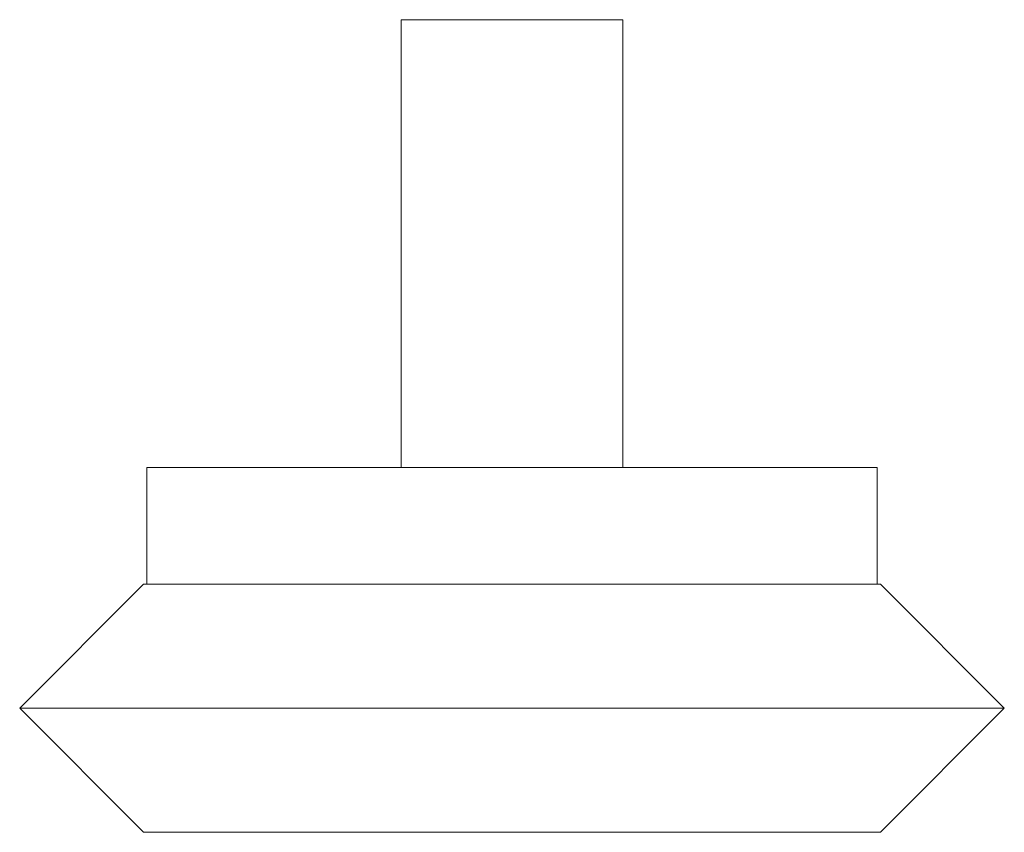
# Model space of a CAD drawing. Header units: inches. Extents: x -0.56 to 0.56, y 0 to 0.92.
import ezdxf

# ---------------------------------------------------------------- set-up
doc = ezdxf.new("R2010")
doc.units = ezdxf.units.IN
doc.header["$MEASUREMENT"] = 0

msp = doc.modelspace()

# ---------------------------------------------------------------- linework, layer by layer
at = {"color": 7, "linetype": 'Continuous', "lineweight": 15}
for p, q in [((-0.125, 0.9175), (-0.125, 0.412)), ((0.125, 0.9175), (-0.125, 0.9175)), ((0.125, 0.412), (0.125, 0.9175)), ((-0.4125, 0.412), (-0.4125, 0.28)), ((0.4125, 0.412), (-0.4125, 0.412)), ((0.4125, 0.28), (0.4125, 0.412)), ((-0.416, 0.28), (-0.556, 0.14)), ((0.416, 0.28), (-0.416, 0.28)), ((0.556, 0.14), (0.416, 0.28)), ((-0.556, 0.14), (-0.416, 0)), ((0.556, 0.14), (-0.556, 0.14)), ((0.416, 0), (0.556, 0.14)), ((0.416, 0), (-0.416, 0))]:
    msp.add_line(p, q, dxfattribs=at)

doc.saveas('drawing.dxf')
